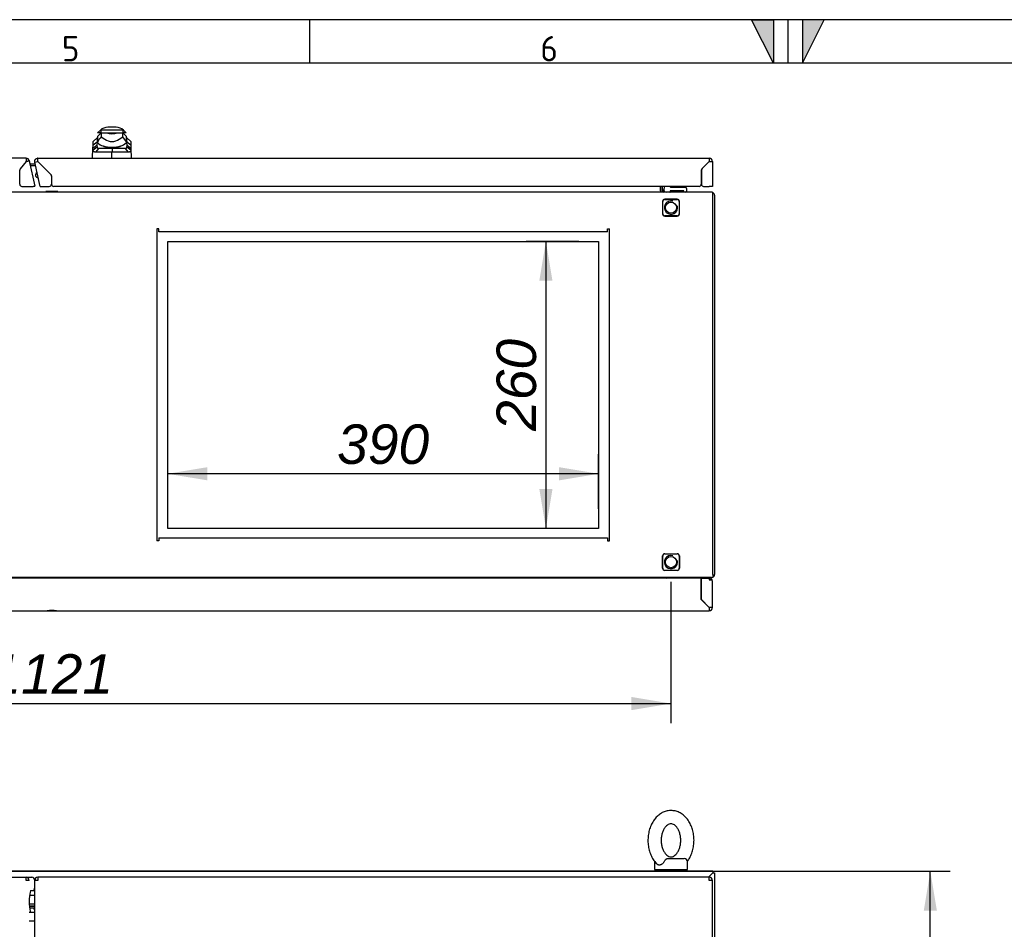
# Paper-space layout 'Layout1' of a CAD drawing. Extents: x 81 to 5357, y 137 to 3739.
# Tile 5 of 8: x 2024 to 2915, y 2915 to 3739. Entities that reach past the tile are written whole.
import ezdxf
from ezdxf.lldxf.tags import DXFTag

# ---------------------------------------------------------------- set-up
doc = ezdxf.new("R2010")
doc.units = 0
doc.header["$LTSCALE"] = 13
doc.layers.get('0').update_dxf_attribs({"linetype": 'CONTINUOUS'})
for name, color, linetype in [('_TRANSLATION', 7, 'CONTINUOUS'), ('AE00121_01', 7, 'CONTINUOUS'), ('AE00198_03', 7, 'CONTINUOUS'), ('AE00219_03', 7, 'CONTINUOUS'), ('AE00500_10', 7, 'CONTINUOUS'), ('AE00701_03', 7, 'CONTINUOUS'), ('AE00715_01', 7, 'CONTINUOUS'), ('AE00992_10', 7, 'CONTINUOUS'), ('C0000000_06_GOMM', 7, 'CONTINUOUS'), ('C0000001_23', 7, 'CONTINUOUS'), ('DEFAULT', 7, 'CONTINUOUS'), ('DV5__TRANSLATION', 7, 'CONTINUOUS'), ('F0000000_02', 7, 'CONTINUOUS'), ('F0000000_08', 7, 'CONTINUOUS'), ('F0000000_12', 7, 'CONTINUOUS'), ('F0000000_33', 7, 'CONTINUOUS'), ('F0000001_27', 7, 'CONTINUOUS'), ('F0000001_28', 7, 'CONTINUOUS'), ('F0000001_29', 7, 'CONTINUOUS'), ('F0000001_30', 7, 'CONTINUOUS'), ('F0000001_31', 7, 'CONTINUOUS')]:
    doc.layers.add(name, color=color, linetype=linetype)
doc.styles.add('SEACAD_ARIAL', font='arial.ttf')
doc.styles.add('SEACAD_ARIALI', font='ariali.ttf')
tags = doc.linetypes.add('CENTER2', pattern=[28.575, 19.05, -3.175, 3.175, -3.175]).pattern_tags.tags
tags[10:11] = [DXFTag(74, 4), DXFTag(75, 0), DXFTag(340, '0'), DXFTag(46, 0.0), DXFTag(50, 0.0), DXFTag(44, 0.0), DXFTag(45, 0.0)]
tags[8:9] = [DXFTag(74, 4), DXFTag(75, 0), DXFTag(340, '0'), DXFTag(46, 0.0), DXFTag(50, 0.0), DXFTag(44, 0.0), DXFTag(45, 0.0)]
tags[6:7] = [DXFTag(74, 4), DXFTag(75, 0), DXFTag(340, '0'), DXFTag(46, 0.0), DXFTag(50, 0.0), DXFTag(44, 0.0), DXFTag(45, 0.0)]
tags[4:5] = [DXFTag(74, 4), DXFTag(75, 0), DXFTag(340, '0'), DXFTag(46, 0.0), DXFTag(50, 0.0), DXFTag(44, 0.0), DXFTag(45, 0.0)]
doc.dimstyles.new('ISO', dxfattribs={"dimtxt": 16.5, "dimasz": 16.5, "dimexe": 8.25, "dimexo": 8.25, "dimgap": 4.125, "dimtad": 1, "dimdec": 1, "dimtxsty": 'SEACAD_ARIAL', "dimblk1": '_SE_FILLED', "dimblk2": '_SE_FILLED', "dimsah": 1, "dimcen": 8.25, "dimazin": 3, "dimtfac": 0.7, "dimtdec": 3, "dimtmove": 0, "dimatfit": 3})

# ---------------------------------------------------------------- blocks, each defined once
blk = doc.blocks.new('DMBLK57')
at = {"layer": '_TRANSLATION', "linetype": 'CONTINUOUS'}
for points in [[(1528.02, 3113.32), (1528.02, 3125.24), (1492.27, 3119.28)], [(2577.52, 3113.32), (2613.27, 3119.28), (2577.52, 3125.24)]]:
    blk.add_hatch(color=7, dxfattribs=at).paths.add_polyline_path(points)
at = {"layer": '_TRANSLATION', "color": 7, "linetype": 'CONTINUOUS'}
for p, q in [((1492.27, 3229.53), (1492.27, 3101.4)), ((2613.27, 3229.53), (2613.27, 3101.4)), ((1492.27, 3119.28), (2613.27, 3119.28))]:
    blk.add_line(p, q, dxfattribs=at)
at = {"layer": '_TRANSLATION', "color": 7, "linetype": 'CONTINUOUS', "style": 'SEACAD_ARIALI'}
blk.add_text('1121', height=35.75, dxfattribs=at).set_placement((1997.15, 3128.22))
blk = doc.blocks.new('_SE_FILLED')
at = {"color": 0}
blk.add_line((0, 0), (-1, 0), dxfattribs=at)
blk.add_solid([(0, 0), (-1, -0.1665), (-1, 0.1665), (0, 0)], dxfattribs=at)
blk = doc.blocks.new('DMBLK69')
at = {"layer": '_TRANSLATION', "linetype": 'CONTINUOUS'}
for points in [[(2854.01, 2931.68), (2848.05, 2967.43), (2842.1, 2931.68)], [(2854.01, 1403.18), (2842.1, 1403.18), (2848.05, 1367.43)]]:
    blk.add_hatch(color=7, dxfattribs=at).paths.add_polyline_path(points)
at = {"layer": '_TRANSLATION', "color": 7, "linetype": 'CONTINUOUS'}
for p, q in [((1960.64, 2967.43), (2865.93, 2967.43)), ((2848.05, 1367.43), (2848.05, 2967.43)), ((2767.62, 2240.92), (2767.62, 2093.95)), ((2839.12, 2093.95), (2839.12, 2240.92)), ((2669.14, 1367.43), (2865.93, 1367.43))]:
    blk.add_line(p, q, dxfattribs=at)
for centre, start, end in [((2803.37, 2240.92), 0, 180), ((2803.37, 2093.95), 180, 0)]:
    blk.add_arc(centre, 35.75, start, end, dxfattribs=at)
at = {"layer": '_TRANSLATION', "color": 7, "linetype": 'CONTINUOUS', "style": 'SEACAD_ARIALI'}
blk.add_text('1600', height=35.75, rotation=90, dxfattribs=at).set_placement((2821.24, 2111.82))
blk = doc.blocks.new('DMBLK73')
at = {"layer": '_TRANSLATION', "linetype": 'CONTINUOUS'}
for points in [[(2494.1, 3502.16), (2506.01, 3502.16), (2500.06, 3537.91)], [(2494.1, 3313.66), (2500.06, 3277.91), (2506.01, 3313.66)]]:
    blk.add_hatch(color=7, dxfattribs=at).paths.add_polyline_path(points)
at = {"layer": '_TRANSLATION', "color": 7, "linetype": 'CONTINUOUS'}
for p, q in [((2529.89, 3537.91), (2482.18, 3537.91)), ((2500.06, 3537.91), (2500.06, 3277.91)), ((2529.89, 3277.91), (2482.18, 3277.91))]:
    blk.add_line(p, q, dxfattribs=at)
at = {"layer": '_TRANSLATION', "color": 7, "linetype": 'CONTINUOUS', "style": 'SEACAD_ARIALI'}
blk.add_text('260', height=35.75, rotation=90, dxfattribs=at).set_placement((2491.12, 3366.2))
blk = doc.blocks.new('DMBLK74')
at = {"layer": '_TRANSLATION', "linetype": 'CONTINUOUS'}
for points in [[(2193.52, 3333.35), (2157.77, 3327.4), (2193.52, 3321.44)], [(2512.02, 3333.35), (2512.02, 3321.44), (2547.77, 3327.4)]]:
    blk.add_hatch(color=7, dxfattribs=at).paths.add_polyline_path(points)
at = {"layer": '_TRANSLATION', "color": 7, "linetype": 'CONTINUOUS'}
for p, q in [((2157.77, 3295.78), (2157.77, 3345.27)), ((2547.77, 3295.78), (2547.77, 3345.27)), ((2547.77, 3327.4), (2157.77, 3327.4))]:
    blk.add_line(p, q, dxfattribs=at)
at = {"layer": '_TRANSLATION', "color": 7, "linetype": 'CONTINUOUS', "style": 'SEACAD_ARIALI'}
blk.add_text('390', height=35.75, dxfattribs=at).set_placement((2311.06, 3336.33))

psp = doc.layouts.get("Layout1")

# ---------------------------------------------------------------- hatches: boundary and pattern name
at = {"linetype": 'CONTINUOUS'}
for points in [[(2706, 3738.65), (2686.31, 3738.65), (2706, 3699.28)], [(2732.25, 3738.65), (2732.25, 3699.28), (2751.93, 3738.65)]]:
    psp.add_hatch(color=7, dxfattribs=at).paths.add_polyline_path(points)

# ---------------------------------------------------------------- linework, layer by layer
at = {"color": 7, "linetype": 'CONTINUOUS'}
for p, q in [((5357.2, 3738.65), (81.05, 3738.65)), ((2286.01, 3738.65), (2286.01, 3699.28)), ((2719.12, 3738.65), (2719.12, 3699.28))]:
    psp.add_line(p, q, dxfattribs=at)
for points in [[(2706, 3738.65), (2706, 3699.28), (2686.31, 3738.65), (2706, 3738.65)], [(2732.25, 3738.65), (2732.25, 3699.28), (2751.93, 3738.65), (2732.25, 3738.65)]]:
    psp.add_lwpolyline(points, dxfattribs=at)
at = {"layer": 'AE00121_01', "color": 7, "linetype": 'CONTINUOUS'}
for p, q in [((2036.27, 2934.42), (2036.27, 2933.77)), ((2037.25, 2933.77), (2036.27, 2933.77)), ((2036.27, 2933.77), (2037.25, 2933.03))]:
    psp.add_line(p, q, dxfattribs=at)
for radius, start, end in [(2.4, 109.95748, 275.04252), (2.2, 110.63983, 274.36017)]:
    psp.add_arc((2040.27, 3597.91), radius, start, end, dxfattribs=at)
at = {"layer": 'AE00198_03', "color": 7, "linetype": 'CONTINUOUS'}
for p, q in [((2624.02, 3587.61), (2613.52, 3587.61)), ((2613.52, 3587.61), (2613.52, 3586.91)), ((2615.77, 3583.71), (2615.77, 3582.91)), ((2616.38, 3582.91), (2616.38, 3583.71)), ((2621.15, 3582.91), (2621.15, 3583.71)), ((2621.77, 3582.91), (2621.77, 3583.71)), ((2624.02, 3586.91), (2624.02, 3587.61))]:
    psp.add_line(p, q, dxfattribs=at)
at = {"layer": 'AE00219_03', "color": 7, "linetype": 'CONTINUOUS'}
for p, q in [((2046.77, 3203.41), (2046.77, 3203.21)), ((2046.77, 3203.21), (2058.77, 3203.21)), ((2058.77, 3203.21), (2058.77, 3203.41)), ((2612.77, 3203.41), (2612.77, 3203.21)), ((2612.77, 3203.21), (2624.77, 3203.21)), ((2624.77, 3203.21), (2624.77, 3203.41))]:
    psp.add_line(p, q, dxfattribs=at)
at = {"layer": 'AE00500_10', "color": 7, "linetype": 'CONTINUOUS'}
for p, q in [((2047.35, 3582.91), (2047.35, 3582.91)), ((2050.04, 3582.91), (2047.35, 3582.91)), ((2047.35, 3582.91), (2047.35, 3582.41)), ((2050.04, 3582.91), (2050.08, 3582.91)), ((2055.45, 3582.91), (2050.08, 3582.91)), ((2055.45, 3582.91), (2055.49, 3582.91)), ((2058.18, 3582.91), (2055.49, 3582.91)), ((2058.19, 3582.91), (2058.18, 3582.91)), ((2058.19, 3582.41), (2058.19, 3582.91)), ((2614.07, 3582.41), (2614.07, 3582.91)), ((2614.07, 3582.91), (2614.09, 3582.91)), ((2618.74, 3582.91), (2614.09, 3582.91)), ((2618.74, 3582.91), (2618.79, 3582.91)), ((2623.44, 3582.91), (2618.79, 3582.91)), ((2623.44, 3582.91), (2623.47, 3582.91)), ((2623.47, 3582.91), (2623.47, 3582.41)), ((2047.35, 3233.41), (2047.35, 3232.91)), ((2058.19, 3232.91), (2058.19, 3233.41)), ((2614.07, 3232.91), (2614.07, 3233.41)), ((2623.47, 3233.41), (2623.47, 3232.91))]:
    psp.add_line(p, q, dxfattribs=at)
at = {"layer": 'AE00701_03', "color": 7, "linetype": 'CONTINUOUS'}
psp.add_line((2643.03, 3605.44), (2643.08, 3605.45), dxfattribs=at)
at = {"layer": 'AE00715_01', "color": 7, "linetype": 'CONTINUOUS'}
for p, q in [((2607.75, 3582.41), (2605.27, 3584.89)), ((2607.25, 3232.91), (2607.75, 3233.41)), ((2609.96, 2978.93), (2625.27, 2978.93)), ((2598.27, 2975.93), (2598.27, 2968.93)), ((2598.27, 2968.93), (2628.27, 2968.93)), ((2628.27, 2968.93), (2628.27, 2975.93))]:
    psp.add_line(p, q, dxfattribs=at)
for centre, radius, start, end in [((2613.27, 3568.41), 15, 109.96171, 111.03947), ((2613.27, 3247.41), 15, 248.96053, 255.16488), ((2625.27, 2975.93), 3, 0, 90), ((2601.27, 2975.93), 3, 167.51036, 180)]:
    psp.add_arc(centre, radius, start, end, dxfattribs=at)
for points, knots in [([(2613.27, 3022.43), (2612.36, 3022.4), (2610.42, 3022.3), (2607.08, 3021.39), (2603.67, 3019.62), (2600.55, 3017.1), (2597.83, 3013.9), (2595.57, 3010.1), (2593.86, 3005.79), (2592.76, 3001.13), (2592.32, 2996.28), (2592.53, 2991.38), (2593.42, 2986.6), (2594.96, 2982.06), (2597.14, 2978.01), (2599.21, 2975.14), (2600.52, 2974.04), (2600.83, 2973.79)], [0, 0, 0, 0, 0.044381, 0.111738, 0.179192, 0.247774, 0.318032, 0.389867, 0.46275, 0.536123, 0.609649, 0.683331, 0.757272, 0.831577, 0.906318, 0.981266, 1, 1, 1, 1]), ([(2628.19, 2976.46), (2628.93, 2977.41), (2630.42, 2979.77), (2632.21, 2983.71), (2633.5, 2988.29), (2634.15, 2993.09), (2634.14, 2997.99), (2633.45, 3002.83), (2632.11, 3007.45), (2630.12, 3011.71), (2627.53, 3015.45), (2624.39, 3018.53), (2620.86, 3020.79), (2617.02, 3022.18), (2614.63, 3022.35), (2613.27, 3022.43)], [0.062023, 0.062023, 0.062023, 0.062023, 0.1231072, 0.1957373, 0.269014, 0.3425027, 0.4161307, 0.4899893, 0.5641728, 0.6387849, 0.713731, 0.7884372, 0.8619797, 0.9334923, 1, 1, 1, 1]), ([(2613.27, 3010.43), (2613.51, 3010.42), (2614.2, 3010.39), (2615.49, 3009.98), (2617.22, 3008.82), (2618.92, 3006.91), (2620.42, 3004.27), (2621.5, 3001.13), (2622.1, 2997.66), (2622.17, 2994.06), (2621.69, 2990.54), (2620.72, 2987.33), (2619.36, 2984.61), (2617.74, 2982.54), (2616.05, 2981.18), (2614.42, 2980.49), (2612.92, 2980.36), (2611.36, 2980.73), (2609.67, 2981.75), (2608.01, 2983.44), (2606.48, 2985.83), (2605.28, 2988.84), (2604.54, 2992.24), (2604.33, 2995.83), (2604.66, 2999.39), (2605.5, 3002.71), (2606.77, 3005.57), (2608.34, 3007.83), (2610.02, 3009.38), (2611.74, 3010.28), (2612.68, 3010.39), (2613.27, 3010.43)], [0, 0, 0, 0, 0.0167, 0.054176, 0.08804, 0.12429, 0.159162, 0.193798, 0.22847, 0.263235, 0.297979, 0.332496, 0.366686, 0.400643, 0.434741, 0.469967, 0.508671, 0.547705, 0.581965, 0.61477, 0.649771, 0.684426, 0.719069, 0.753816, 0.788581, 0.823176, 0.857456, 0.891448, 0.925455, 0.960214, 1, 1, 1, 1]), ([(2606.96, 2975.93), (2607.16, 2976.31), (2607.39, 2976.68), (2607.76, 2977.21), (2607.88, 2977.38), (2608.14, 2977.71), (2608.27, 2977.86), (2608.53, 2978.15), (2608.66, 2978.28), (2608.92, 2978.51), (2609.05, 2978.61), (2609.31, 2978.77), (2609.44, 2978.83), (2609.7, 2978.91), (2609.83, 2978.93), (2609.96, 2978.93)], [0, 0, 0, 0, 0.25, 0.25, 0.375, 0.375, 0.5, 0.5, 0.625, 0.625, 0.75, 0.75, 0.875, 0.875, 1, 1, 1, 1]), ([(2606.96, 2975.93), (2606.72, 2975.48), (2606.43, 2975.07), (2605.76, 2974.32), (2605.4, 2974.01), (2604.82, 2973.63), (2604.62, 2973.52), (2604.22, 2973.32), (2604.02, 2973.24), (2603.63, 2973.11), (2603.43, 2973.06), (2603.04, 2973), (2602.85, 2972.98), (2602.48, 2972.98), (2602.3, 2973), (2601.94, 2973.06), (2601.77, 2973.11), (2601.45, 2973.24), (2601.3, 2973.32), (2601.02, 2973.51), (2600.89, 2973.61), (2600.77, 2973.73)], [0, 0, 0, 0, 0.125, 0.125, 0.25, 0.25, 0.3125, 0.3125, 0.375, 0.375, 0.4375, 0.4375, 0.5, 0.5, 0.5625, 0.5625, 0.625, 0.625, 0.6875, 0.6875, 0.7462707, 0.7462707, 0.7462707, 0.7462707])]:
    psp.add_open_spline(points, degree=3, knots=knots, dxfattribs=at)
at = {"layer": 'AE00992_10', "color": 7, "linetype": 'CONTINUOUS'}
for p, q in [((2096.73, 3638.66), (2094.23, 3636.16)), ((2097.28, 3638.66), (2096.73, 3638.66)), ((2117.18, 3638.66), (2097.28, 3638.66)), ((2097.28, 3638.66), (2097.28, 3636.16)), ((2111.12, 3641.16), (2103.35, 3641.16)), ((2117.18, 3638.66), (2117.18, 3636.16)), ((2117.73, 3638.66), (2117.18, 3638.66)), ((2120.23, 3636.16), (2117.73, 3638.66)), ((2090.16, 3624.93), (2090.27, 3628.21)), ((2093.84, 3631.66), (2090.27, 3628.21)), ((2093.73, 3631.55), (2093.73, 3627.91)), ((2094.38, 3627.91), (2093.73, 3627.91)), ((2093.74, 3627.91), (2093.73, 3627.67)), ((2097.28, 3636.16), (2094.23, 3636.16)), ((2097.38, 3636.16), (2094.38, 3633.16)), ((2094.38, 3627.92), (2094.38, 3633.16)), ((2094.38, 3627), (2094.38, 3627.92)), ((2097.38, 3636.16), (2097.28, 3636.16)), ((2097.38, 3636.16), (2102.23, 3636.16)), ((2097.38, 3636.16), (2097.38, 3632.59)), ((2097.38, 3632.59), (2100.64, 3630.3)), ((2102.17, 3636.16), (2107.23, 3636.16)), ((2102.23, 3636.15), (2102.23, 3636.16)), ((2107.23, 3636.16), (2112.23, 3636.16)), ((2112.23, 3636.16), (2117.08, 3636.16)), ((2112.23, 3636.16), (2112.23, 3636.15)), ((2113.83, 3630.3), (2117.08, 3632.59)), ((2117.08, 3632.59), (2117.08, 3636.16)), ((2120.08, 3633.16), (2117.08, 3636.16)), ((2117.18, 3636.16), (2117.08, 3636.16)), ((2120.23, 3636.16), (2117.18, 3636.16)), ((2120.08, 3633.16), (2120.08, 3627.92)), ((2120.08, 3627.92), (2120.08, 3627)), ((2120.73, 3627.91), (2120.08, 3627.91)), ((2124.22, 3628.21), (2120.65, 3631.66)), ((2120.73, 3628.67), (2120.73, 3631.57)), ((2120.73, 3628.67), (2120.73, 3628.61)), ((2120.73, 3628.61), (2120.73, 3627.91)), ((2120.76, 3627.67), (2120.73, 3628.61)), ((2124.22, 3628.21), (2124.33, 3624.93)), ((2089.74, 3613.16), (2090.05, 3621.92)), ((2090.05, 3621.92), (2090.16, 3624.93)), ((2093.62, 3624.65), (2090.05, 3621.92)), ((2090.17, 3620.43), (2090.05, 3621.92)), ((2093.73, 3627.67), (2090.16, 3624.93)), ((2093.71, 3623.15), (2090.17, 3620.43)), ((2095.42, 3622.16), (2092.33, 3618.75)), ((2093.73, 3627.67), (2093.62, 3624.65)), ((2093.62, 3624.65), (2093.71, 3623.15)), ((2095.42, 3622.16), (2107.26, 3622.16)), ((2107.26, 3622.16), (2119.07, 3622.16)), ((2107.26, 3622.16), (2107.32, 3618.71)), ((2122.16, 3618.75), (2119.07, 3622.16)), ((2120.87, 3624.65), (2120.76, 3627.67)), ((2124.33, 3624.93), (2120.76, 3627.67)), ((2120.78, 3623.15), (2120.87, 3624.65)), ((2124.32, 3620.43), (2120.78, 3623.15)), ((2124.44, 3621.92), (2120.87, 3624.65)), ((2124.44, 3621.92), (2124.32, 3620.43)), ((2124.33, 3624.93), (2124.44, 3621.92)), ((2124.44, 3621.92), (2124.74, 3613.16)), ((2107.24, 3613.46), (2107.24, 3618.71)), ((2107.32, 3618.71), (2107.25, 3618.71))]:
    psp.add_line(p, q, dxfattribs=at)
for centre, radius, start, end in [((2103.35, 3631.16), 10, 90, 131.40962), ((2111.12, 3631.16), 10, 48.59038, 90), ((2107.2, 3715.1), 85.1, 260.95265, 261.32972), ((2116.08, 3617.28), 24.16, 140.68004, 153.86836), ((2107.23, 3640.05), 11.77, 235.92812, 304.07188), ((2107.23, 3651.33), 15.98, 251.77022, 288.22978), ((2098.39, 3617.28), 24.16, 26.13129, 39.32031), ((2107.2, 3715.1), 85.1, 278.72858, 279.10286), ((2105.2, 3640.37), 17.2, 231.0215, 249.30932), ((2107.23, 3653.06), 29.9, 254.26409, 285.73591), ((2107.23, 3650.1), 27.16, 262.77113, 277.22887), ((2118.58, 2321.36), 1297.4, 89.84206, 90.49723), ((2109.26, 3640.37), 17.2, 290.69068, 308.9785), ((2095.9, 2317.78), 1300.98, 89.5005, 90.15719)]:
    psp.add_arc(centre, radius, start, end, dxfattribs=at)
for major_axis, start_param, end_param in [((-19.01, 0), 1.130234, 1.390066), ((19.01, 0), 4.893119, 5.152951)]:
    psp.add_ellipse((2107.23, 3637.15), major_axis=major_axis, ratio=0.7484, start_param=start_param, end_param=end_param, dxfattribs=at)
for points, knots in [([(2092.33, 3618.75), (2092.28, 3618.75), (2092.16, 3618.75), (2092, 3618.76), (2091.85, 3618.77), (2091.7, 3618.8), (2091.56, 3618.83), (2091.43, 3618.86), (2091.3, 3618.91), (2091.18, 3618.96), (2091.07, 3619.01), (2090.96, 3619.08), (2090.83, 3619.17), (2090.69, 3619.3), (2090.54, 3619.48), (2090.42, 3619.68), (2090.31, 3619.91), (2090.23, 3620.15), (2090.19, 3620.34), (2090.17, 3620.43)], [0, 0, 0, 0, 0.047639, 0.094955, 0.141973, 0.188715, 0.235205, 0.281467, 0.327527, 0.373409, 0.419137, 0.464738, 0.510238, 0.596012, 0.679847, 0.761943, 0.842515, 0.921788, 1, 1, 1, 1]), ([(2093.71, 3623.15), (2093.72, 3623.11), (2093.74, 3623.04), (2093.78, 3622.93), (2093.82, 3622.83), (2093.88, 3622.74), (2093.94, 3622.65), (2094.01, 3622.57), (2094.09, 3622.5), (2094.17, 3622.44), (2094.26, 3622.38), (2094.36, 3622.33), (2094.47, 3622.29), (2094.58, 3622.25), (2094.7, 3622.22), (2094.83, 3622.2), (2094.96, 3622.18), (2095.11, 3622.17), (2095.26, 3622.16), (2095.36, 3622.16), (2095.42, 3622.16)], [0, 0, 0, 0, 0.053914, 0.107599, 0.161137, 0.214608, 0.268092, 0.321672, 0.375427, 0.429438, 0.483783, 0.538539, 0.593782, 0.649586, 0.706021, 0.763157, 0.821061, 0.879795, 0.939422, 1, 1, 1, 1]), ([(2119.07, 3622.16), (2119.13, 3622.16), (2119.25, 3622.16), (2119.42, 3622.17), (2119.58, 3622.19), (2119.73, 3622.21), (2119.87, 3622.24), (2120, 3622.28), (2120.12, 3622.33), (2120.23, 3622.38), (2120.33, 3622.45), (2120.42, 3622.52), (2120.51, 3622.6), (2120.58, 3622.69), (2120.65, 3622.79), (2120.7, 3622.9), (2120.75, 3623.02), (2120.77, 3623.11), (2120.78, 3623.15)], [0, 0, 0, 0, 0.068178, 0.135149, 0.200997, 0.26581, 0.329681, 0.392706, 0.454986, 0.516625, 0.57773, 0.638412, 0.698782, 0.758957, 0.81905, 0.879178, 0.939456, 1, 1, 1, 1]), ([(2124.32, 3620.43), (2124.31, 3620.38), (2124.29, 3620.28), (2124.25, 3620.13), (2124.2, 3620), (2124.15, 3619.87), (2124.1, 3619.74), (2124.04, 3619.63), (2123.97, 3619.52), (2123.89, 3619.41), (2123.81, 3619.32), (2123.72, 3619.23), (2123.6, 3619.13), (2123.44, 3619.02), (2123.23, 3618.92), (2123, 3618.84), (2122.74, 3618.79), (2122.46, 3618.75), (2122.26, 3618.75), (2122.16, 3618.75)], [0, 0, 0, 0, 0.042645, 0.085572, 0.128822, 0.172434, 0.216446, 0.260896, 0.305819, 0.35125, 0.397223, 0.443771, 0.490926, 0.574111, 0.657759, 0.742022, 0.827052, 0.912998, 1, 1, 1, 1])]:
    psp.add_open_spline(points, degree=3, knots=knots, dxfattribs=at)
at = {"layer": 'C0000000_06_GOMM', "color": 7, "linetype": 'CONTINUOUS'}
for p, q in [((2032.2, 3611.16), (2032.24, 3611.17)), ((2032.24, 3611.17), (2032.96, 3607.91)), ((2027.82, 3608.21), (2027.78, 3608.21)), ((2028.99, 3609.66), (2028.98, 3609.7)), ((2037.25, 2937.73), (2032.31, 2937.73)), ((2037.25, 2935.93), (2032.42, 2935.93)), ((2037.25, 2929.93), (2032.24, 2929.93)), ((2037.25, 2922.23), (2032.24, 2922.23))]:
    psp.add_line(p, q, dxfattribs=at)
at = {"layer": 'C0000001_23', "color": 7, "linetype": 'CONTINUOUS'}
for p, q in [((2032.42, 2935.92), (2037.25, 2935.92)), ((2032.56, 2934.42), (2037.25, 2934.42))]:
    psp.add_line(p, q, dxfattribs=at)
at = {"layer": 'DEFAULT', "color": 7, "linetype": 'CONTINUOUS'}
psp.add_line((5357.2, 3699.28), (81.05, 3699.28), dxfattribs=at)
at = {"layer": 'DV5__TRANSLATION', "color": 7, "linetype": 'CENTER2'}
for p, q in [((2157.77, 3537.91), (2547.77, 3537.91)), ((2157.77, 3277.91), (2157.77, 3537.91)), ((2547.77, 3537.91), (2547.77, 3277.91)), ((2547.77, 3277.91), (2157.77, 3277.91))]:
    psp.add_line(p, q, dxfattribs=at)
at = {"layer": 'F0000000_02', "color": 7, "linetype": 'CONTINUOUS'}
for p, q in [((2607.77, 3575.91), (2618.77, 3575.91)), ((2605.77, 3562.91), (2605.77, 3573.91)), ((2620.77, 3573.91), (2620.77, 3562.91)), ((2618.77, 3560.91), (2607.77, 3560.91)), ((2607.77, 3254.91), (2618.77, 3254.91)), ((2605.77, 3241.91), (2605.77, 3252.91)), ((2620.77, 3252.91), (2620.77, 3241.91)), ((2618.77, 3239.91), (2607.77, 3239.91)), ((2605.77, 2967.43), (2605.77, 2968.93)), ((2620.77, 2968.93), (2620.77, 2967.43))]:
    psp.add_line(p, q, dxfattribs=at)
for centre in [(2613.27, 3568.41), (2613.27, 3247.41)]:
    psp.add_circle(centre, 5.05, dxfattribs=at)
for centre, radius, start, end in [((2607.77, 3573.91), 2, 90, 180), ((2613.27, 3568.41), 6, 75, 15), ((2618.77, 3573.91), 2, 0, 90), ((2607.77, 3562.91), 2, 180, 270), ((2618.77, 3562.91), 2, 270, 0), ((2607.77, 3252.91), 2, 90, 180), ((2613.27, 3247.41), 6, 75, 15), ((2618.77, 3252.91), 2, 0, 90), ((2607.77, 3241.91), 2, 180, 270), ((2618.77, 3241.91), 2, 270, 0)]:
    psp.add_arc(centre, radius, start, end, dxfattribs=at)
at = {"layer": 'F0000000_08', "color": 7, "linetype": 'CONTINUOUS'}
for p, q in [((2606.89, 3585.11), (2607.37, 3586.38)), ((2607.37, 3586.38), (2607.84, 3587.66)), ((2612.52, 3583.41), (2612.52, 3582.91)), ((2624.72, 3583.71), (2612.82, 3583.71)), ((2613.28, 3586.91), (2626.27, 3586.91)), ((2625.02, 3582.91), (2625.02, 3583.41)), ((2627.27, 3585.91), (2627.27, 3583.41)), ((2612.52, 3582.91), (2612.52, 3582.71)), ((2625.02, 3582.71), (2625.02, 3582.91))]:
    psp.add_line(p, q, dxfattribs=at)
for centre, radius, start, end in [((2608.77, 3584.41), 2, 159.52255, 270), ((2613.28, 3587.91), 1, 194.47751, 249.63587), ((2612.82, 3583.41), 0.3, 90, 180), ((2613.28, 3587.91), 1, 249.63587, 270), ((2624.72, 3583.41), 0.3, 0, 90), ((2626.27, 3585.91), 1, 0, 90), ((2626.27, 3583.41), 1, 270, 0), ((2612.22, 3582.71), 0.3, 270, 0), ((2625.32, 3582.71), 0.3, 180, 270)]:
    psp.add_arc(centre, radius, start, end, dxfattribs=at)
at = {"layer": 'F0000000_12', "color": 7, "linetype": 'CONTINUOUS'}
psp.add_line((2640.83, 3589.16), (2640.65, 3589.16), dxfattribs=at)
at = {"layer": 'F0000000_33', "color": 7, "linetype": 'CONTINUOUS'}
for p, q in [((2640.72, 3232.91), (1464.82, 3232.91)), ((2640.72, 3213.41), (2640.72, 3232.91)), ((2640.77, 3232.91), (2640.72, 3232.91)), ((2640.77, 3231.41), (2640.72, 3231.41)), ((2640.77, 3213.43), (2640.77, 3232.91)), ((2640.77, 3232.91), (2647.97, 3232.91)), ((2647.97, 3232.91), (2647.97, 3231.4)), ((2650.45, 3231.41), (2647.97, 3231.41)), ((2647.97, 3231.4), (2650.45, 3231.4)), ((2650.77, 3206.21), (2650.77, 3230.11)), ((2640.72, 3213.41), (2640.75, 3213.41)), ((2640.75, 3213.41), (2647.95, 3206.21)), ((2647.97, 3206.23), (2640.77, 3213.43)), ((1457.57, 3203.41), (2048.5, 3203.41)), ((2048.5, 3203.41), (2057.04, 3203.41)), ((2057.04, 3203.41), (2647.97, 3203.41)), ((2647.97, 3206.23), (2647.95, 3206.21)), ((2647.95, 3206.21), (2647.97, 3206.23))]:
    psp.add_line(p, q, dxfattribs=at)
for centre, radius, start, end in [((2647.97, 3230.11), 2.8, 27.664, 90), ((2647.97, 3230.11), 2.8, 0, 27.664), ((2052.77, 3154.29), 49.31, 85.03109, 94.96891), ((2802.02, 3205.91), 154.07, 179.8886, 180.9299), ((2648.12, 3032.23), 174, 89.12972, 90.05178), ((2647.97, 3206.21), 2.8, 270, 0)]:
    psp.add_arc(centre, radius, start, end, dxfattribs=at)
psp.add_ellipse((2647.97, 3230.11), major_axis=(-2.8, 0), ratio=0.998462, start_param=3.141593, end_param=3.624421, dxfattribs=at)
at = {"layer": 'F0000001_27', "color": 7, "linetype": 'CONTINUOUS'}
for p, q in [((2026.37, 3606.41), (2026.33, 3606.41)), ((2027.58, 3607.91), (2027.54, 3607.91)), ((2037.73, 3607.91), (2032.93, 3607.91)), ((2038.06, 3606.41), (2033.27, 3606.41)), ((2042.5, 3607.91), (2042.49, 3607.91)), ((2044, 3606.41), (2043.99, 3606.41)), ((2603.77, 3583.71), (2603.77, 3587.66)), ((2603.77, 3583.71), (2603.77, 3582.41)), ((2649.97, 3582.41), (1455.57, 3582.41)), ((2618.87, 3576.01), (2607.67, 3576.01)), ((2651.27, 3579.61), (2651.27, 3582.09)), ((2651.27, 3236.21), (2651.27, 3579.61)), ((2605.67, 3574.01), (2605.67, 3562.81)), ((2620.87, 3562.81), (2620.87, 3574.01)), ((2607.67, 3560.81), (2618.87, 3560.81)), ((2147.77, 3549.21), (2147.77, 3266.61)), ((2149.77, 3549.21), (2147.77, 3549.21)), ((2149.77, 3549.21), (2149.77, 3549.21)), ((2149.77, 3546.41), (2149.77, 3549.21)), ((2555.77, 3549.21), (2557.77, 3549.21)), ((2555.77, 3549.21), (2555.77, 3549.21)), ((2555.77, 3546.41), (2555.77, 3549.21)), ((2557.77, 3266.61), (2557.77, 3549.21)), ((2555.77, 3546.41), (2149.77, 3546.41)), ((2149.77, 3266.61), (2147.77, 3266.61)), ((2149.77, 3269.41), (2555.77, 3269.41)), ((2149.77, 3269.41), (2149.77, 3266.61)), ((2149.77, 3266.61), (2149.77, 3266.61)), ((2555.77, 3269.41), (2555.77, 3266.61)), ((2555.77, 3266.61), (2557.77, 3266.61)), ((2555.77, 3266.61), (2555.77, 3266.61)), ((2607.67, 3255.01), (2618.87, 3255.01)), ((2605.67, 3241.81), (2605.67, 3253.01)), ((2620.87, 3253.01), (2620.87, 3241.81)), ((2618.87, 3239.81), (2607.67, 3239.81)), ((2651.27, 3236.21), (2651.27, 3233.73)), ((2649.97, 3233.41), (1455.57, 3233.41)), ((2603.77, 3232.91), (2603.77, 3233.41))]:
    psp.add_line(p, q, dxfattribs=at)
for centre, radius, start, end in [((2607.67, 3574.01), 2, 90, 180), ((2618.87, 3574.01), 2, 0, 90), ((2649.97, 3579.61), 2.8, 62.336, 90), ((2607.67, 3562.81), 2, 180, 270), ((2618.87, 3562.81), 2, 270, 0), ((2607.67, 3253.01), 2, 90, 180), ((2618.87, 3253.01), 2, 0, 90), ((2607.67, 3241.81), 2, 180, 270), ((2618.87, 3241.81), 2, 270, 0), ((2649.97, 3236.21), 2.8, 270, 297.664)]:
    psp.add_arc(centre, radius, start, end, dxfattribs=at)
at = {"layer": 'F0000001_28', "color": 7, "linetype": 'CONTINUOUS'}
for p, q in [((2651.27, 2967.43), (1502.24, 2967.43)), ((2647.27, 2961.93), (2649.97, 2964.63)), ((2649.97, 2964.63), (2651.27, 2965.93)), ((2651.27, 2967.43), (2651.27, 2965.93)), ((2037.25, 2945.43), (2032.56, 2945.43))]:
    psp.add_line(p, q, dxfattribs=at)
at = {"layer": 'F0000001_29', "color": 7, "linetype": 'CONTINUOUS'}
for p, q in [((2603.77, 3587.66), (2603.77, 3583.71)), ((2605.27, 3587.66), (2605.27, 3583.71)), ((2652.77, 3579.61), (2652.77, 3236.21)), ((2649.97, 2964.63), (2647.27, 2961.93)), ((2651.27, 2965.93), (2649.97, 2964.63)), ((2651.27, 2965.93), (2652.77, 2965.93)), ((2652.77, 2965.93), (2652.77, 1368.93))]:
    psp.add_line(p, q, dxfattribs=at)
for centre, radius, start, end in [((2606.57, 3583.71), 2.8, 180, 207.664), ((2606.57, 3583.71), 1.3, 180, 270), ((2649.97, 3579.61), 2.8, 62.336, 90), ((2649.97, 3579.61), 2.8, 0, 62.336), ((2649.97, 3236.21), 2.8, 297.664, 0), ((2606.57, 3232.11), 2.8, 152.336, 163.39844), ((2606.57, 3232.11), 1.3, 90, 142.02009), ((2649.97, 3236.21), 2.8, 270, 297.664)]:
    psp.add_arc(centre, radius, start, end, dxfattribs=at)
at = {"layer": 'F0000001_30', "color": 7, "linetype": 'CONTINUOUS'}
for p, q in [((2029.52, 3613.16), (1457.57, 3613.16)), ((2029.5, 3610.36), (2024.14, 3603.67)), ((2029.53, 3610.34), (2024.19, 3603.69)), ((2029.53, 3610.34), (2029.5, 3610.36)), ((2032.26, 3610.96), (2037.35, 3587.98)), ((2023.75, 3589.66), (2023.75, 3602.43)), ((2025.75, 3587.66), (2034.56, 3587.66)), ((2034.56, 3587.66), (2037.35, 3587.98)), ((2034.56, 3587.66), (2035.89, 3587.66)), ((2037.35, 3587.98), (2035.89, 3587.66)), ((1457.59, 2961.93), (2029.5, 2961.93)), ((2029.53, 2961.93), (2029.5, 2961.93)), ((2029.53, 2961.93), (2034.56, 2961.93)), ((2032.26, 2959.13), (2029.52, 2959.13)), ((2033.82, 2949.93), (2036.27, 2949.93))]:
    psp.add_line(p, q, dxfattribs=at)
for centre, radius, start, end in [((2203.5, 3610.51), 174, 179.12972, 180.05178), ((2029.52, 3610.36), 2.8, 12.5, 90), ((2025.7, 3602.42), 2, 141.25, 180), ((2025.75, 3602.43), 2, 141.25, 180), ((2025.75, 3589.66), 2, 180, 270), ((1855.53, 2959.29), 174, 359.94822, 0.87028), ((2029.49, 2959.17), 2.76, 359.24699, 89.28787)]:
    psp.add_arc(centre, radius, start, end, dxfattribs=at)
for centre, major_axis, ratio, start_param, end_param in [((2034.56, 2959.13), (0, -2.8), 0.998574, 1.570796, 3.141593), ((2036.27, 2954.93), (0, -5), 0.21644, 0, 1.145756), ((2034.83, 2939.93), (0, -11.84), 0.21644, 3.892754, 5.532024), ((2033.82, 2944.93), (0, -5), 0.21644, 3.141593, 3.892754), ((2033.82, 2934.93), (0, -5), 0.21644, 5.532024, 6.283185)]:
    psp.add_ellipse(centre, major_axis=major_axis, ratio=ratio, start_param=start_param, end_param=end_param, dxfattribs=at)
psp.add_open_spline([(2029.53, 3610.34), (2029.62, 3610.36), (2029.8, 3610.4), (2030.06, 3610.46), (2030.32, 3610.52), (2030.49, 3610.56), (2030.65, 3610.59), (2030.82, 3610.63), (2031.05, 3610.68), (2031.26, 3610.73), (2031.39, 3610.76), (2031.52, 3610.79), (2031.64, 3610.82), (2031.8, 3610.85), (2031.94, 3610.89), (2032.02, 3610.9), (2032.08, 3610.92), (2032.14, 3610.93), (2032.21, 3610.95), (2032.25, 3610.96), (2032.26, 3610.96), (2032.26, 3610.96)], degree=3, knots=[0, 0, 0, 0, 0.0625, 0.125, 0.1875, 0.25, 0.25, 0.3125, 0.375, 0.4375, 0.5, 0.5, 0.5625, 0.625, 0.6875, 0.75, 0.75, 0.8125, 0.875, 0.9375, 1, 1, 1, 1], dxfattribs=at)
at = {"layer": 'F0000001_31', "color": 7, "linetype": 'CONTINUOUS'}
for p, q in [((2037.28, 3609.97), (2037.34, 3609.71)), ((2040.1, 3613.15), (2039.86, 3613.14)), ((2040.05, 3613.16), (2647.97, 3613.16)), ((2040.05, 3610.36), (2040.06, 3610.34)), ((2040.06, 3610.34), (2040.05, 3610.36)), ((2051.93, 3598.48), (2040.05, 3610.36)), ((2051.88, 3598.52), (2040.06, 3610.34)), ((2641.3, 3603.71), (2647.95, 3610.36)), ((2647.97, 3610.34), (2641.35, 3603.72)), ((2647.95, 3610.36), (2647.97, 3610.34)), ((2650.77, 3610.36), (2650.77, 3587.66)), ((2042.23, 3587.61), (2037.32, 3609.75)), ((2640.72, 3602.3), (2640.72, 3589.66)), ((2640.77, 3602.31), (2640.77, 3589.66)), ((2052.46, 3597.11), (2052.46, 3589.66)), ((2052.51, 3597.07), (2052.51, 3589.66)), ((2045.09, 3587.66), (2050.46, 3587.66)), ((2638.72, 3587.66), (2054.51, 3587.66)), ((2642.77, 3587.66), (2647.97, 3587.66)), ((2650.77, 3587.66), (2647.97, 3587.66)), ((2647.95, 2961.93), (2040.05, 2961.93)), ((2647.97, 2961.93), (2647.95, 2961.93)), ((2647.97, 2961.93), (2647.95, 2961.93)), ((2037.25, 2959.13), (2037.25, 1375.73)), ((2040.05, 2959.13), (2037.26, 2959.13)), ((2650.77, 2959.13), (2647.97, 2959.13)), ((2650.77, 1375.73), (2650.77, 2959.13))]:
    psp.add_line(p, q, dxfattribs=at)
for centre, radius, start, end in [((2004.31, 3770.52), 164.12, 281.60198, 282.57952), ((2821.94, 3610.51), 174, 179.12972, 180.05178), ((2647.97, 3610.36), 2.8, 0, 90), ((2648.12, 3784.33), 174, 269.94822, 270.87028), ((2642.72, 3602.3), 2, 135, 180), ((2642.77, 3602.31), 2, 135, 180), ((2050.46, 3597.11), 2, 0, 45), ((2050.51, 3597.07), 2, 0, 45), ((2050.46, 3589.66), 2, 270, 0), ((2054.51, 3589.66), 2, 180, 270), ((2638.72, 3589.66), 2, 270, 0), ((2642.77, 3589.66), 2, 180, 270), ((2040.23, 2959.02), 2.92, 93.1145, 177.76581), ((2493.89, 2959.43), 154.07, 359.8886, 0.9299), ((2647.97, 2959.13), 2.8, 0, 90)]:
    psp.add_arc(centre, radius, start, end, dxfattribs=at)
for points, knots in [([(2037.28, 3609.97), (2037.23, 3610.31), (2037.25, 3610.66), (2037.42, 3611.4), (2037.61, 3611.78), (2038.13, 3612.43), (2038.47, 3612.7), (2039.16, 3613.03), (2039.51, 3613.12), (2039.86, 3613.15)], [0.0446025, 0.0446025, 0.0446025, 0.0446025, 0.25, 0.25, 0.5, 0.5, 0.75, 0.75, 0.9606349, 0.9606349, 0.9606349, 0.9606349]), ([(2040.05, 3610.36), (2040.05, 3610.38), (2040.05, 3610.43), (2040.05, 3610.49), (2040.05, 3610.56), (2040.05, 3610.65), (2040.05, 3610.77), (2040.05, 3610.95), (2040.05, 3611.17), (2040.05, 3611.43), (2040.05, 3611.68), (2040.05, 3611.91), (2040.05, 3612.14), (2040.05, 3612.34), (2040.05, 3612.52), (2040.05, 3612.69), (2040.05, 3612.83), (2040.05, 3612.95), (2040.05, 3613.04), (2040.05, 3613.1), (2040.05, 3613.13), (2040.05, 3613.14), (2040.05, 3613.15), (2040.05, 3613.16), (2040.05, 3613.16), (2040.05, 3613.16)], [0, 0, 0, 0, 0.015632, 0.031263, 0.046894, 0.062524, 0.093781, 0.125038, 0.18753, 0.250022, 0.312516, 0.375012, 0.437507, 0.500001, 0.562495, 0.624991, 0.687486, 0.74998, 0.812472, 0.874965, 0.906221, 0.937478, 0.968737, 0.984368, 1, 1, 1, 1]), ([(2042.23, 3587.61), (2042.24, 3587.57), (2042.32, 3587.54), (2042.62, 3587.5), (2042.83, 3587.5), (2043.36, 3587.52), (2043.67, 3587.54), (2044.35, 3587.59), (2044.72, 3587.62), (2045.09, 3587.66)], [0, 0, 0, 0, 0.25, 0.25, 0.5, 0.5, 0.75, 0.75, 1, 1, 1, 1]), ([(2040.05, 2961.93), (2040.05, 2961.93), (2040.05, 2961.86), (2040.05, 2961.58), (2040.05, 2961.37), (2040.05, 2960.85), (2040.05, 2960.54), (2040.05, 2959.87), (2040.05, 2959.5), (2040.05, 2959.13)], [0, 0, 0, 0, 0.25, 0.25, 0.5, 0.5, 0.75, 0.75, 1, 1, 1, 1])]:
    psp.add_open_spline(points, degree=3, knots=knots, dxfattribs=at)

# ---------------------------------------------------------------- texts
at = {"char_height": 22.9683, "width": 25.8395, "attachment_point": 8}
for s, insert in [('{\\fSolid Edge ANSI|b0||i0||c0|p34;\\C7;\\H22.968309;\\W1.;5}', (2069.84, 3700.9)), ('{\\fSolid Edge ANSI|b0||i0||c0|p34;\\C7;\\H22.968309;\\W1.;6}', (2502.96, 3700.9))]:
    psp.add_mtext(s, dxfattribs=dict(at, insert=insert))

# ---------------------------------------------------------------- dimensions: what is measured, and where the dimension line sits
at = {"layer": '_TRANSLATION', "color": 7, "linetype": 'CONTINUOUS'}
for base, p1, p2, angle, picture, middle, dimtype in [((2500.06, 3537.91), (2547.77, 3537.91), (2547.77, 3277.91), 270, 'DMBLK73', (2500.06, 3407.91), 161), ((1492.27, 3119.28), (1492.27, 3247.41), (2613.27, 3247.41), 0, 'DMBLK57', (2052.77, 3119.28), 161), ((2848.05, 2967.43), (2651.27, 1367.43), (1942.77, 2967.43), 90, 'DMBLK69', (2848.05, 2167.43), 160)]:
    dim = psp.add_linear_dim(base=base, p1=p1, p2=p2, angle=angle, text='\\A1;<>', dimstyle='ISO', override={"dimtxt": 35.75, "dimasz": 35.75, "dimexe": 17.875, "dimexo": 17.875, "dimgap": 8.9375, "dimcen": 17.875}, dxfattribs=at)
    dim.commit()
    dim.dimension.update_dxf_attribs({"geometry": picture, "text_midpoint": middle, "dimtype": dimtype})
dim = psp.add_linear_dim(base=(2157.77, 3327.4), p1=(2547.77, 3277.91), p2=(2157.77, 3277.91), text='\\A1;<>', dimstyle='ISO', override={"dimtxt": 35.75, "dimasz": 35.75, "dimexe": 17.875, "dimexo": 17.875, "dimgap": 8.9375, "dimcen": 17.875}, dxfattribs=at)
dim.commit()
dim.dimension.update_dxf_attribs({"geometry": 'DMBLK74', "text_midpoint": (2352.77, 3327.4), "dimtype": 160})

doc.saveas('drawing.dxf')
